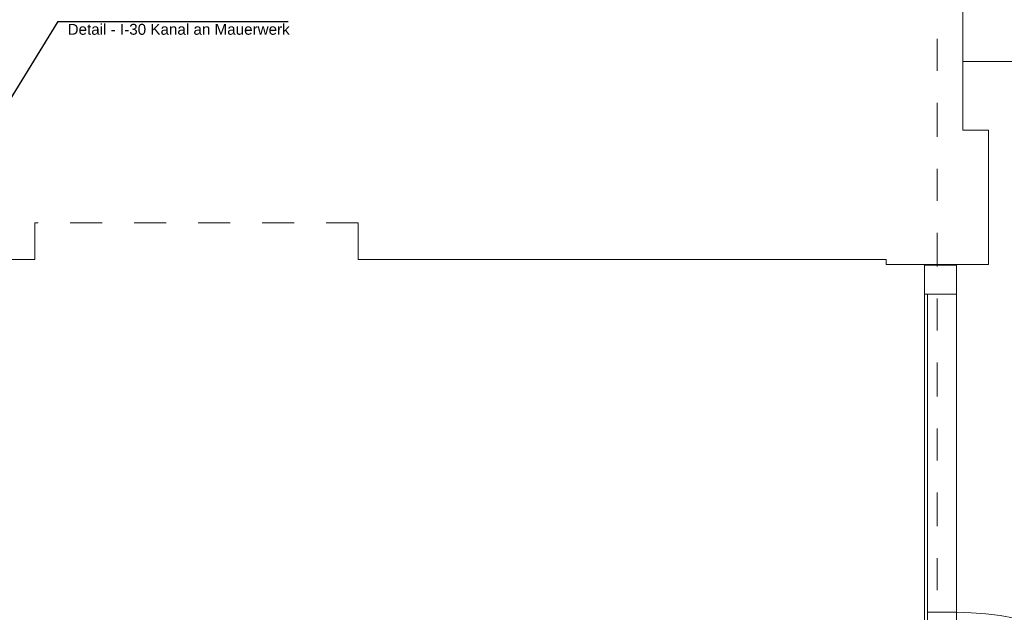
# Model space of a CAD drawing. Header units: metres. Extents: x -3.5 to 65.3, y -10.9 to 16.7.
# Tile 191 of 213: x 44.5 to 47.5, y 7 to 8.9. Entities that reach past the tile are written whole.
import ezdxf

# ---------------------------------------------------------------- set-up
doc = ezdxf.new("R2010")
doc.units = ezdxf.units.M
doc.header["$MEASUREMENT"] = 0
doc.linetypes.add('Strichlinie doppelt', pattern=[0.218722, 0.105833, -0.042333, 0.028222, -0.042333])
doc.linetypes.add('Strichlinie eng', pattern=[0.046, 0.03, -0.016])
for name, color, linetype in [('208 - Marker.Detail', 7, 'Continuous'), ('451 - Universal.Achsen Raster', 7, 'Continuous'), ('603 - Struktur.Bodenplatte_ Decke Roh', 7, 'Continuous'), ('605 - Struktur.Wand Innen', 7, 'Continuous'), ('650 - Abdeckung.Fußboden Aufbau', 7, 'Continuous')]:
    doc.layers.add(name, color=color, linetype=linetype)
doc.styles.add('ERSTELLTER_STIL_1', font='txt')
pattern_1 = [(45, (0, 0), (-0.0070710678, 0.0070710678), [0, -0.01])]

# ---------------------------------------------------------------- blocks, each defined once
blk = doc.blocks.new('*X13')
at = {"layer": '605 - Struktur.Wand Innen', "color": 7, "linetype": 'Continuous', "lineweight": 5}
for p, q in [((47.3164, 8.088), (47.3162, 8.0875)), ((47.3175, 8.0892), (47.3164, 8.088)), ((47.3184, 8.09), (47.3175, 8.0892)), ((47.3401, 8.0875), (47.3301, 8.09)), ((47.3639, 8.0875), (47.3644, 8.0885)), ((47.3644, 8.0885), (47.3648, 8.09))]:
    blk.add_line(p, q, dxfattribs=at)

msp = doc.modelspace()

# ---------------------------------------------------------------- hatches: boundary and pattern name
at = {"layer": '605 - Struktur.Wand Innen', "linetype": 'Continuous', "lineweight": 0, "true_color": 0x000000}
h = msp.add_hatch(dxfattribs=at)
h.set_pattern_fill('Gips_0001', color=18, style=0, pattern_type=2)
h.set_pattern_definition(pattern_1)
h.paths.add_polyline_path([(47.29, 8.09), (47.29, 8.0875), (47.3025, 8.0875), (47.3025, 8.09)])
h = msp.add_hatch(dxfattribs=at)
h.set_pattern_fill('Gips_0001', color=18, style=0, pattern_type=2)
h.set_pattern_definition(pattern_1)
h.paths.add_polyline_path([(47.315, 8.09), (47.3025, 8.09), (47.3025, 8.0875), (47.315, 8.0875)])
h = msp.add_hatch(dxfattribs=at)
h.set_pattern_fill('Gips_0001', color=18, style=0, pattern_type=2)
h.set_pattern_definition(pattern_1)
h.paths.add_polyline_path([(47.3775, 8.09), (47.365, 8.09), (47.365, 8.0875), (47.3775, 8.0875)])
h = msp.add_hatch(dxfattribs=at)
h.set_pattern_fill('Gips_0001', color=18, style=0, pattern_type=2)
h.set_pattern_definition(pattern_1)
h.paths.add_polyline_path([(47.3775, 8.0875), (47.39, 8.0875), (47.39, 8.09), (47.3775, 8.09)])

# ---------------------------------------------------------------- linework, layer by layer
at = {"layer": '208 - Marker.Detail', "color": 30, "linetype": 'Continuous', "lineweight": 25, "true_color": 0xff6e00}
for p, q in [((44.5818, 8.8499), (44.216, 8.2552)), ((44.5818, 8.8499), (44.6018, 8.8499)), ((44.6018, 8.8499), (45.3018, 8.8499))]:
    msp.add_line(p, q, dxfattribs=at)
at = {"layer": '451 - Universal.Achsen Raster', "color": 160, "linetype": 'Strichlinie doppelt', "lineweight": 9, "true_color": 0x3232ff}
msp.add_line((47.33, -10.585), (47.33, 16.355), dxfattribs=at)
at = {"layer": '603 - Struktur.Bodenplatte_ Decke Roh', "color": 7, "linetype": 'Continuous', "lineweight": 18, "flags": 128}
msp.add_lwpolyline([(62.275, 0.005), (62.275, 13.695), (50.78, 13.695), (50.78, 13.455), (50.78, 13), (50.84, 13), (50.84, 8.585), (49.03, 8.585), (49.03, 8.725), (47.41, 8.725), (47.41, 13), (47.48, 13), (47.48, 13.455), (47.48, 13.695), (14.78, 13.695)], dxfattribs=at)
at = {"layer": '605 - Struktur.Wand Innen', "color": 7, "linetype": 'Continuous', "lineweight": 5}
for p, q in [((47.3025, 8.0875), (47.29, 8.0875)), ((47.3025, 8.0875), (47.29, 8.0875)), ((47.3025, 8.0875), (47.29, 8.0875)), ((47.3025, 8.09), (47.3025, 8.0875)), ((47.315, 8.0875), (47.3025, 8.0875)), ((47.315, 8.0875), (47.3025, 8.0875)), ((47.315, 8.0875), (47.3025, 8.0875)), ((47.315, 8.09), (47.315, 8.0875)), ((47.365, 8.0875), (47.315, 8.0875)), ((47.365, 8.0875), (47.315, 8.0875)), ((47.365, 8.0875), (47.315, 8.0875)), ((47.365, 8.0875), (47.365, 8.09)), ((47.3775, 8.0875), (47.365, 8.0875)), ((47.3775, 8.0875), (47.365, 8.0875)), ((47.3775, 8.0875), (47.365, 8.0875)), ((47.3775, 8.0875), (47.3775, 8.09)), ((47.39, 8.0875), (47.3775, 8.0875)), ((47.39, 8.0875), (47.3775, 8.0875)), ((47.39, 8.0875), (47.3775, 8.0875))]:
    msp.add_line(p, q, dxfattribs=at)
at = {"layer": '605 - Struktur.Wand Innen', "color": 7, "linetype": 'Continuous', "lineweight": 9}
for p, q in [((47.29, 8.0875), (47.29, 6.0125)), ((47.39, 8.0875), (47.39, 6.0125))]:
    msp.add_line(p, q, dxfattribs=at)
at = {"layer": '605 - Struktur.Wand Innen', "color": 7, "linetype": 'Continuous', "lineweight": 13}
for p, q in [((47.29, 8.0875), (47.29, 7.9975)), ((47.39, 8.0875), (47.29, 8.0875)), ((47.39, 7.9975), (47.39, 8.0875)), ((47.29, 7.9975), (47.3, 7.9975)), ((47.3, 7.9975), (47.39, 7.9975)), ((47.39, 7.9975), (47.3, 7.9975)), ((47.3, 7.9975), (47.3, 7.0025)), ((47.39, 7.0025), (47.39, 7.9975)), ((47.39, 7.9975), (47.39, 7.0025)), ((47.3, 7.0025), (47.39, 7.0025)), ((47.39, 7.0025), (47.3, 7.0025)), ((47.3, 7.0025), (47.3, 6.1025)), ((47.39, 6.1025), (47.39, 7.0025))]:
    msp.add_line(p, q, dxfattribs=at)
at = {"layer": '605 - Struktur.Wand Innen', "color": 7, "linetype": 'Continuous', "lineweight": 5, "flags": 128}
for points in [[(47.29, 8.09), (47.29, 8.0875)], [(47.39, 8.0875), (47.39, 8.09)]]:
    msp.add_lwpolyline(points, dxfattribs=at)
at = {"layer": '605 - Struktur.Wand Innen', "color": 7, "linetype": 'Continuous', "lineweight": 9}
msp.add_arc((47.39, 6.1025), 0.9, 0, 90, dxfattribs=at)
at = {"layer": '650 - Abdeckung.Fußboden Aufbau', "color": 7, "linetype": 'Continuous', "lineweight": 13, "flags": 128}
for points in [[(52.22, 8.24), (52.22, 8.105), (51.09, 8.105), (51.09, 8.09), (50.77, 8.09), (50.77, 8.51), (50.84, 8.51), (50.84, 8.585), (49.03, 8.585), (49.03, 8.725), (47.41, 8.725), (47.41, 8.51), (47.49, 8.51), (47.49, 8.09), (47.17, 8.09), (47.17, 8.105), (45.52, 8.105), (45.52, 8.2205)], [(44.51, 8.2205), (44.51, 8.105), (42.44, 8.105), (42.44, 8.2205)]]:
    msp.add_lwpolyline(points, dxfattribs=at)
at = {"layer": '650 - Abdeckung.Fußboden Aufbau', "color": 7, "linetype": 'Strichlinie eng', "lineweight": 13, "flags": 128}
msp.add_lwpolyline([(45.52, 8.2205), (44.51, 8.2205)], dxfattribs=at)

# ---------------------------------------------------------------- block references
at = {"layer": '605 - Struktur.Wand Innen', "color": 7, "lineweight": 18}
msp.add_blockref('*X13', (0, 0), dxfattribs=at)

# ---------------------------------------------------------------- texts
at = {"layer": '208 - Marker.Detail', "color": 30, "lineweight": 25, "true_color": 0xff6e00, "insert": (44.6122, 8.8421), "char_height": 0.034, "attachment_point": 1, "style": 'ERSTELLTER_STIL_1'}
msp.add_mtext('\\A1;{\\pql;\\fArial|b0|i0|c0|p38;Detail - I-30 Kanal an Mauerwerk}', dxfattribs=at)

doc.saveas('drawing.dxf')
